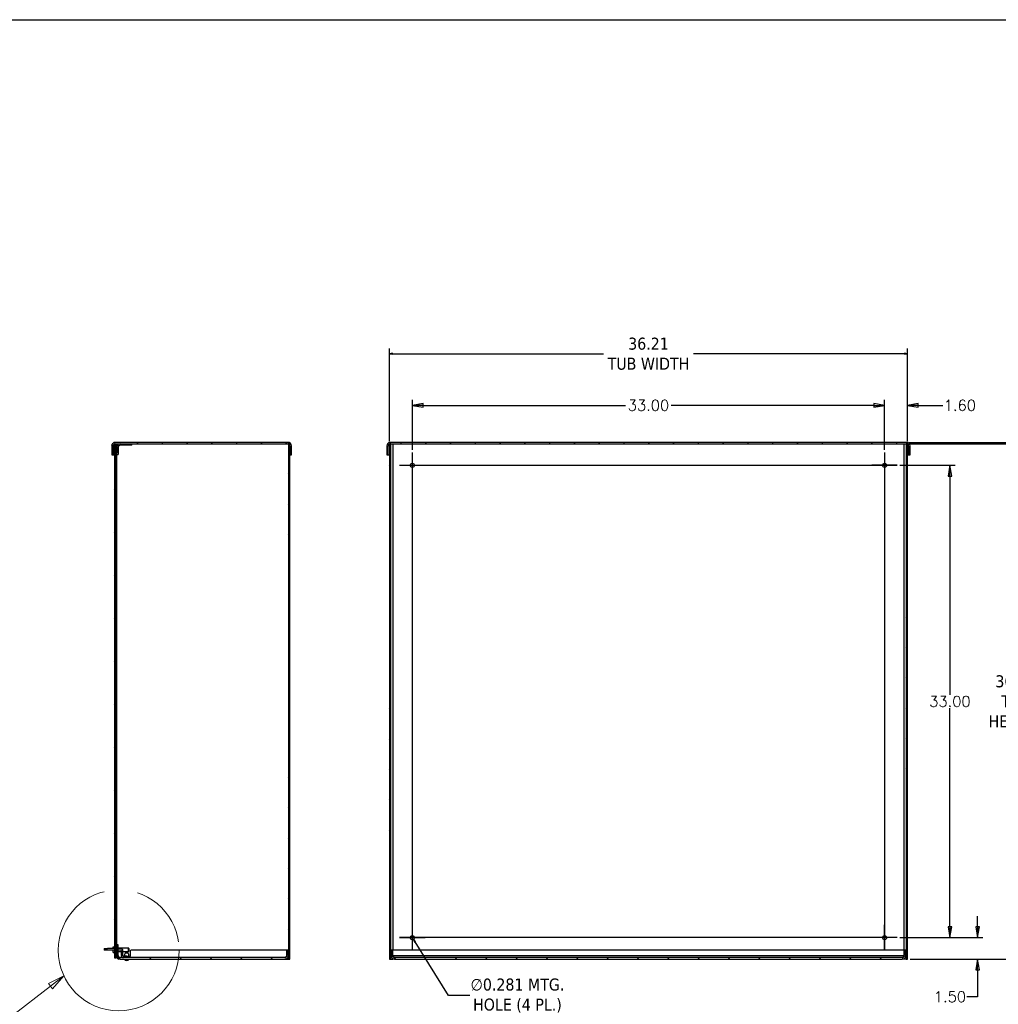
# Model space of a CAD drawing. Extents: x 894 to 1074, y -10 to 129.
# Tile 7 of 8: x 967 to 1036, y 60 to 129. Entities that reach past the tile are written whole.
import ezdxf

# ---------------------------------------------------------------- set-up
doc = ezdxf.new("R2010")
doc.units = 0
doc.header["$LTSCALE"] = 4
doc.header["$MEASUREMENT"] = 0
doc.linetypes.add('DOUBLE_DASH_CHAIN', pattern=[1.2403, 0.6614, -0.0827, 0.1654, -0.0827, 0.1654, -0.0827])
doc.layers.get('0').update_dxf_attribs({"linetype": 'CONTINUOUS'})
doc.layers.get('DEFPOINTS').update_dxf_attribs({"linetype": 'CONTINUOUS'})
doc.layers.add('Detail Boundary (ANSI)', color=7, linetype='DOUBLE_DASH_CHAIN', lineweight=5)
doc.styles.add('Label Text (ANSI)', font='tahoma.ttf')
doc.styles.add('ROMANS', font='romans.shx')
doc.dimstyles.new('Default (ANSI)', dxfattribs={"dimscale": 3, "dimtxt": 0.07, "dimasz": 0.07, "dimexe": 0.125, "dimexo": 0.0625, "dimgap": 0.031496, "dimtad": 0, "dimtih": 1, "dimtoh": 1, "dimrnd": 1e-08, "dimzin": 0, "dimdsep": 46, "dimtxsty": 'ROMANS', "dimblk": 'Filled-1', "dimcen": 0.09, "dimdle": 0.393701, "dimclrd": 256, "dimclre": 256, "dimclrt": 256, "dimadec": 0, "dimazin": 0, "dimtfac": 0.928571, "dimtofl": 0, "dimtmove": 0, "dimatfit": 3, "dimfxl": 1, "dimtolj": 1, "dimtzin": 0, "dimlwd": -1, "dimlwe": -1, "dimarcsym": 0})

# ---------------------------------------------------------------- blocks, each defined once
blk = doc.blocks.new('2dDetail0')
at = {"layer": 'Detail Boundary (ANSI)', "linetype": 'Continuous'}
for p, q in [((7.2223, 5.7421), (7.1327, 5.6979)), ((7.1446, 5.6824), (7.2223, 5.7421)), ((7.1565, 5.6669), (7.2223, 5.7421)), ((7.1446, 5.6824), (6.9123, 5.5042)), ((7.1327, 5.6979), (7.1565, 5.6669)), ((6.9123, 5.5042), (6.8139, 5.5042))]:
    blk.add_line(p, q, dxfattribs=at)
at = {"layer": 'Detail Boundary (ANSI)', "linetype": 'Continuous', "flags": 128}
blk.add_lwpolyline([(7.1565, 5.6669), (7.2223, 5.7421), (7.1327, 5.6979), (7.1565, 5.6669)], dxfattribs=at)
at = {"layer": 'Detail Boundary (ANSI)', "ltscale": 0.594339}
blk.add_circle((7.5412, 5.8911), 0.352, dxfattribs=at)
at = {"layer": 'Detail Boundary (ANSI)'}
blk.add_solid([(7.1565, 5.6669), (7.2223, 5.7421), (7.1327, 5.6979), (7.1565, 5.6669)], dxfattribs=at)
at = {"layer": 'Detail Boundary (ANSI)', "insert": (6.6304, 5.4142), "char_height": 0.18, "attachment_point": 7, "style": 'Label Text (ANSI)'}
blk.add_mtext('A', dxfattribs=at)
blk = doc.blocks.new('Filled-1')
at = {"color": 0}
for p, q in [((0, 0), (-1, 0.179)), ((-1, 0.179), (-1, -0.179)), ((-1, 0), (0, 0)), ((-1, -0.179), (0, 0))]:
    blk.add_line(p, q, dxfattribs=at)
at = {"color": 0, "flags": 128}
blk.add_lwpolyline([(-1, -0.179), (0, 0), (-1, 0.179), (-1, -0.179)], dxfattribs=at)
at = {"color": 0}
blk.add_solid([(-1, -0.179), (0, 0), (-1, 0.179), (-1, -0.179)], dxfattribs=at)
blk = doc.blocks.new('*D215')
at = {"transparency": 16777216}
for p, q in [((994.745, 98.655), (994.745, 102.141)), ((1027.745, 98.655), (1027.745, 102.141)), ((995.495, 101.766), (1009.65, 101.766)), ((1026.995, 101.766), (1012.839, 101.766))]:
    blk.add_line(p, q, dxfattribs=at)
at = {"layer": 'DEFPOINTS', "color": 0, "transparency": 16777216}
for p in [(1027.745, 101.766), (994.745, 98.467), (1027.745, 98.467)]:
    blk.add_point(p, dxfattribs=at)
at = {"transparency": 16777216, "xscale": 0.75, "yscale": 0.75, "zscale": 0.75, "rotation": 180}
blk.add_blockref('Filled-1', (994.745, 101.766), dxfattribs=at)
at = {"transparency": 16777216, "xscale": 0.75, "yscale": 0.75, "zscale": 0.75}
blk.add_blockref('Filled-1', (1027.745, 101.766), dxfattribs=at)
at = {"transparency": 16777216, "insert": (1011.245, 101.766), "char_height": 0.75, "attachment_point": 5, "style": 'ROMANS'}
blk.add_mtext('\\A1;33.00', dxfattribs=at)
blk = doc.blocks.new('*D216')
at = {"transparency": 16777216}
for p, q in [((1027.745, 98.655), (1027.745, 102.141)), ((1029.349, 99.264), (1029.349, 102.141)), ((1026.995, 101.766), (1026.245, 101.766)), ((1030.099, 101.766), (1031.82, 101.766))]:
    blk.add_line(p, q, dxfattribs=at)
at = {"layer": 'DEFPOINTS', "color": 0, "transparency": 16777216}
for p in [(1027.745, 101.766), (1029.349, 99.077), (1027.745, 98.467)]:
    blk.add_point(p, dxfattribs=at)
at = {"transparency": 16777216, "xscale": 0.75, "yscale": 0.75, "zscale": 0.75}
blk.add_blockref('Filled-1', (1027.745, 101.766), dxfattribs=at)
at = {"transparency": 16777216, "xscale": 0.75, "yscale": 0.75, "zscale": 0.75, "rotation": 180}
blk.add_blockref('Filled-1', (1029.349, 101.766), dxfattribs=at)
at = {"transparency": 16777216, "insert": (1033.004, 101.766), "char_height": 0.75, "attachment_point": 5, "style": 'ROMANS'}
blk.add_mtext('\\A1;1.60', dxfattribs=at)
blk = doc.blocks.new('*D217')
at = {"transparency": 16777216}
for p, q in [((1028.823, 97.577), (1032.689, 97.577)), ((1032.314, 96.827), (1032.314, 81.546)), ((1032.314, 65.327), (1032.314, 80.607)), ((1028.823, 64.577), (1032.689, 64.577))]:
    blk.add_line(p, q, dxfattribs=at)
at = {"layer": 'DEFPOINTS', "color": 0, "transparency": 16777216}
for p in [(1028.636, 97.577), (1032.314, 97.577), (1028.636, 64.577)]:
    blk.add_point(p, dxfattribs=at)
at = {"transparency": 16777216, "xscale": 0.75, "yscale": 0.75, "zscale": 0.75}
for p, rotation in [((1032.314, 97.577), 90), ((1032.314, 64.577), 270)]:
    blk.add_blockref('Filled-1', p, dxfattribs=dict(at, rotation=rotation))
at = {"transparency": 16777216, "insert": (1032.314, 81.077), "char_height": 0.75, "attachment_point": 5, "style": 'ROMANS'}
blk.add_mtext('\\A1;33.00', dxfattribs=at)
blk = doc.blocks.new('*D218')
at = {"transparency": 16777216}
for p, q in [((1034.248, 65.327), (1034.248, 66.077)), ((1028.823, 64.577), (1034.623, 64.577)), ((1029.536, 63.077), (1034.623, 63.077)), ((1034.248, 62.327), (1034.248, 60.447)), ((1034.248, 60.447), (1033.498, 60.447))]:
    blk.add_line(p, q, dxfattribs=at)
at = {"layer": 'DEFPOINTS', "color": 0, "transparency": 16777216}
for p in [(1028.636, 64.577), (1034.248, 64.577), (1029.349, 63.077)]:
    blk.add_point(p, dxfattribs=at)
at = {"transparency": 16777216, "xscale": 0.75, "yscale": 0.75, "zscale": 0.75}
for p, rotation in [((1034.248, 64.577), 270), ((1034.248, 63.077), 90)]:
    blk.add_blockref('Filled-1', p, dxfattribs=dict(at, rotation=rotation))
at = {"transparency": 16777216, "insert": (1032.314, 60.447), "char_height": 0.75, "attachment_point": 5, "style": 'ROMANS'}
blk.add_mtext('\\A1;1.50', dxfattribs=at)
blk = doc.blocks.new('*D219')
at = {"transparency": 16777216}
for p, q in [((1029.474, 99.077), (1037.283, 99.077)), ((1036.908, 98.867), (1036.908, 82.806)), ((1036.908, 63.287), (1036.908, 79.348)), ((1029.536, 63.077), (1037.283, 63.077))]:
    blk.add_line(p, q, dxfattribs=at)
at = {"layer": 'DEFPOINTS', "color": 0, "transparency": 16777216}
for p in [(1029.286, 99.077), (1036.908, 99.077), (1029.349, 63.077)]:
    blk.add_point(p, dxfattribs=at)
at = {"transparency": 16777216, "xscale": 0.2100000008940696, "yscale": 0.2100000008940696, "zscale": 0.2100000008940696}
for p, rotation in [((1036.908, 99.077), 90), ((1036.908, 63.077), 270)]:
    blk.add_blockref('Filled-1', p, dxfattribs=dict(at, rotation=rotation))
at = {"transparency": 16777216, "insert": (1036.908, 81.077), "char_height": 0.21, "attachment_point": 5, "style": 'ROMANS'}
blk.add_mtext('\\A1;\\fTahoma|b0|i0;\\H0.8400;36.00\\P\\fTahoma|b0|i0;\\H0.8400;TUB\\P\\fTahoma|b0|i0;\\H0.8400;HEIGHT', dxfattribs=at)
blk = doc.blocks.new('*D220')
at = {"transparency": 16777216}
for p, q in [((1029.474, 99.181), (1042.549, 99.181)), ((1042.174, 98.431), (1042.174, 81.795)), ((1042.174, 63.827), (1042.174, 80.463)), ((1029.536, 63.077), (1042.549, 63.077))]:
    blk.add_line(p, q, dxfattribs=at)
at = {"layer": 'DEFPOINTS', "color": 0, "transparency": 16777216}
for p in [(1029.286, 99.181), (1029.349, 63.077), (1042.174, 63.077)]:
    blk.add_point(p, dxfattribs=at)
at = {"transparency": 16777216, "xscale": 0.75, "yscale": 0.75, "zscale": 0.75}
for p, rotation in [((1042.174, 99.181), 90), ((1042.174, 63.077), 270)]:
    blk.add_blockref('Filled-1', p, dxfattribs=dict(at, rotation=rotation))
at = {"transparency": 16777216, "insert": (1042.174, 81.129), "char_height": 0.75, "attachment_point": 5, "style": 'ROMANS'}
blk.add_mtext('\\A1;(36.10)', dxfattribs=at)
blk = doc.blocks.new('*D221')
at = {"transparency": 16777216}
for p, q in [((993.141, 99.264), (993.141, 105.743)), ((993.351, 105.368), (1008.1, 105.368)), ((1029.139, 105.368), (1014.39, 105.368)), ((1029.349, 99.264), (1029.349, 105.743))]:
    blk.add_line(p, q, dxfattribs=at)
at = {"layer": 'DEFPOINTS', "color": 0, "transparency": 16777216}
for p in [(1029.349, 105.368), (993.141, 99.077), (1029.349, 99.077)]:
    blk.add_point(p, dxfattribs=at)
at = {"transparency": 16777216, "xscale": 0.2100000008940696, "yscale": 0.2100000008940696, "zscale": 0.2100000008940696, "rotation": 180}
blk.add_blockref('Filled-1', (993.141, 105.368), dxfattribs=at)
at = {"transparency": 16777216, "xscale": 0.2100000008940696, "yscale": 0.2100000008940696, "zscale": 0.2100000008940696}
blk.add_blockref('Filled-1', (1029.349, 105.368), dxfattribs=at)
at = {"transparency": 16777216, "insert": (1011.245, 105.368), "char_height": 0.21, "attachment_point": 5, "style": 'ROMANS'}
blk.add_mtext('\\A1;\\fTahoma|b0|i0;\\H0.8400;36.21\\P\\fTahoma|b0|i0;\\H0.8400;TUB WIDTH', dxfattribs=at)
blk = doc.blocks.new('*D222')
at = {"transparency": 16777216}
for p, q in [((994.745, 64.307), (994.745, 64.847)), ((994.475, 64.577), (995.015, 64.577)), ((997.272, 60.522), (994.93, 64.279)), ((998.756, 60.522), (997.272, 60.522))]:
    blk.add_line(p, q, dxfattribs=at)
at = {"layer": 'DEFPOINTS', "color": 0, "transparency": 16777216}
for p in [(994.671, 64.696), (994.819, 64.457)]:
    blk.add_point(p, dxfattribs=at)
at = {"transparency": 16777216, "xscale": 0.2100000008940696, "yscale": 0.2100000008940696, "zscale": 0.2100000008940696, "rotation": 121.9289484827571}
blk.add_blockref('Filled-1', (994.819, 64.457), dxfattribs=at)
at = {"transparency": 16777216, "insert": (1002.088, 60.522), "char_height": 0.21, "attachment_point": 5, "style": 'ROMANS'}
blk.add_mtext('\\A1;\\fTahoma|b0|i0;\\H0.8400;∅0.281 MTG.\\P\\fTahoma|b0|i0;\\H0.8400;HOLE (4 PL.)', dxfattribs=at)

msp = doc.modelspace()

# ---------------------------------------------------------------- hatches: boundary and pattern name
h = msp.add_hatch()
h.set_pattern_fill('ANSI31', color=256, scale=12, angle=14.999978, style=0)
h.set_pattern_definition([(60, (883.7258, 3.0907), (-1.299038, 0.75), [])])
edge = h.paths.add_edge_path()
edge.add_ellipse((986.0473, 98.9361), major_axis=(0.2446, 0), ratio=1, start_angle=0, end_angle=90)
edge.add_line((986.0473, 99.1807), (973.9741, 99.1807))
edge.add_ellipse((973.9741, 98.9361), major_axis=(0, 0.2446), ratio=1, start_angle=0, end_angle=90)
edge.add_line((973.7294, 98.9361), (973.7294, 98.3057))
edge.add_line((973.7294, 98.3057), (973.8334, 98.3057))
edge.add_line((973.8334, 98.3057), (973.8334, 98.9361))
edge.add_ellipse((973.9741, 98.9361), major_axis=(-0.1406, 0), ratio=1, start_angle=270, end_angle=360, ccw=False)
edge.add_line((973.9741, 99.0767), (986.0473, 99.0767))
edge.add_ellipse((986.0473, 98.9361), major_axis=(0, 0.1406), ratio=1, start_angle=344.903564, end_angle=360, ccw=False)
edge.add_ellipse((986.0473, 98.9361), major_axis=(0.0366, 0.1358), ratio=1, start_angle=285.096436, end_angle=360, ccw=False)
edge.add_line((986.1879, 98.9361), (986.1879, 98.3057))
edge.add_line((986.1879, 98.3057), (986.2919, 98.3057))
edge.add_line((986.2919, 98.3057), (986.2919, 98.9361))
h = msp.add_hatch()
h.set_pattern_fill('ANSI31', color=256, scale=12, style=0)
h.set_pattern_definition([(45, (883.7258, 3.0907), (-1.06066, 1.06066), [])])
h.paths.add_polyline_path([(986.1879, 99.0767), (986.0839, 99.0767), (986.0839, 99.0718), (986.0839, 63.7017), (986.0839, 63.3213), (986.0839, 63.0767), (986.1879, 63.0767), (986.1879, 98.3057), (986.1879, 98.9361)])
h = msp.add_hatch()
h.set_pattern_fill('ANSI31', color=256, scale=12, angle=14.999978, style=0)
h.set_pattern_definition([(60, (879.6216, 3.0907), (-1.299038, 0.75), [])])
edge = h.paths.add_edge_path()
edge.add_ellipse((1029.2865, 98.9361), major_axis=(0.2446, 0), ratio=1, start_angle=0, end_angle=90)
edge.add_line((1029.2865, 99.1807), (993.2035, 99.1807))
edge.add_ellipse((993.2035, 98.9361), major_axis=(0, 0.2446), ratio=1, start_angle=0, end_angle=90)
edge.add_line((992.9588, 98.9361), (992.9588, 98.3057))
edge.add_line((992.9588, 98.3057), (993.0628, 98.3057))
edge.add_line((993.0628, 98.3057), (993.0628, 98.9361))
edge.add_ellipse((993.2035, 98.9361), major_axis=(-0.1406, 0), ratio=1, start_angle=296.3878, end_angle=360, ccw=False)
edge.add_ellipse((993.2035, 98.9361), major_axis=(-0.0625, 0.126), ratio=1, start_angle=333.6122, end_angle=360, ccw=False)
edge.add_line((993.2035, 99.0767), (993.245, 99.0767))
edge.add_line((993.245, 99.0767), (1029.245, 99.0767))
edge.add_line((1029.245, 99.0767), (1029.2865, 99.0767))
edge.add_ellipse((1029.2865, 98.9361), major_axis=(0, 0.1406), ratio=1, start_angle=333.6122, end_angle=360, ccw=False)
edge.add_ellipse((1029.2865, 98.9361), major_axis=(0.0625, 0.126), ratio=1, start_angle=296.3878, end_angle=360, ccw=False)
edge.add_line((1029.4271, 98.9361), (1029.4271, 98.3057))
edge.add_line((1029.4271, 98.3057), (1029.5311, 98.3057))
edge.add_line((1029.5311, 98.3057), (1029.5311, 98.9361))
h = msp.add_hatch()
h.set_pattern_fill('ANSI31', color=256, scale=12, style=0)
h.set_pattern_definition([(45, (879.6216, 3.0907), (-1.06066, 1.06066), [])])
h.paths.add_polyline_path([(1029.245, 63.0767), (1029.349, 63.0767), (1029.349, 99.062), (1029.349, 99.0767), (1029.2865, 99.0767), (1029.245, 99.0767)])
h.paths.add_polyline_path([(993.245, 99.0767), (993.2035, 99.0767), (993.141, 99.0767), (993.141, 99.062), (993.141, 63.0767), (993.245, 63.0767)])
h = msp.add_hatch()
h.set_pattern_fill('ANSI31', color=256, scale=12, angle=75.000175, style=0)
h.set_pattern_definition([(120.0002, (883.7258, 3.0907), (-1.299036, -0.750004), [])])
h.paths.add_polyline_path([(973.9219, 63.1548), (974.0259, 63.1548), (974.0259, 99.0298), (973.9219, 99.0298)])
h = msp.add_hatch()
h.set_pattern_fill('ANSI31', color=256, scale=12, angle=90.00021, style=0)
h.set_pattern_definition([(135.0002, (883.7258, 3.0907), (-1.060656, -1.060664), [])])
edge = h.paths.add_edge_path()
edge.add_line((985.9799, 63.7017), (985.9799, 63.3213))
edge.add_ellipse((985.8393, 63.3213), major_axis=(0.1406, 0), ratio=1, start_angle=270, end_angle=360, ccw=False)
edge.add_line((985.8393, 63.1807), (974.3286, 63.1807))
edge.add_ellipse((974.3286, 63.3213), major_axis=(0, -0.1406), ratio=1, start_angle=270, end_angle=360, ccw=False)
edge.add_line((974.1879, 63.3213), (974.1879, 64.0767))
edge.add_line((974.1879, 64.0767), (974.0839, 64.0767))
edge.add_line((974.0839, 64.0767), (974.0839, 63.3213))
edge.add_ellipse((974.3286, 63.3213), major_axis=(-0.2446, 0), ratio=1, start_angle=0, end_angle=90)
edge.add_line((974.3286, 63.0767), (985.8393, 63.0767))
edge.add_ellipse((985.8393, 63.3213), major_axis=(0, -0.2446), ratio=1, start_angle=0, end_angle=90)
edge.add_line((986.0839, 63.3213), (986.0839, 63.7017))
edge.add_line((986.0839, 63.7017), (985.9799, 63.7017))
h = msp.add_hatch()
h.set_pattern_fill('ANSI31', color=256, scale=12, angle=90.00021, style=0)
h.set_pattern_definition([(135.0002, (879.6216, 3.0907), (-1.060656, -1.060664), [])])
edge = h.paths.add_edge_path()
edge.add_line((993.5052, 63.0767), (1028.9847, 63.0767))
edge.add_ellipse((1028.9847, 63.3213), major_axis=(0, -0.2446), ratio=1, start_angle=0, end_angle=90)
edge.add_line((1029.2293, 63.3213), (1029.2293, 63.7017))
edge.add_line((1029.2293, 63.7017), (1029.1253, 63.7017))
edge.add_line((1029.1253, 63.7017), (1029.1253, 63.3213))
edge.add_ellipse((1028.9847, 63.3213), major_axis=(0.1406, 0), ratio=1, start_angle=270, end_angle=360, ccw=False)
edge.add_line((1028.9847, 63.1807), (993.5052, 63.1807))
edge.add_ellipse((993.5052, 63.3213), major_axis=(0, -0.1406), ratio=1, start_angle=270, end_angle=360, ccw=False)
edge.add_line((993.3646, 63.3213), (993.3646, 63.7017))
edge.add_line((993.3646, 63.7017), (993.2606, 63.7017))
edge.add_line((993.2606, 63.7017), (993.2606, 63.3213))
edge.add_ellipse((993.5052, 63.3213), major_axis=(-0.2446, 0), ratio=1, start_angle=0, end_angle=90)

# ---------------------------------------------------------------- linework, layer by layer
for p, q in [((986.0473, 99.1807), (973.9741, 99.1807)), ((973.9741, 99.0767), (986.0473, 99.0767)), ((974.0844, 98.8477), (974.0844, 99.0767)), ((975.1469, 98.9727), (975.1469, 99.0767)), ((986.1879, 99.0767), (986.0839, 99.0767)), ((986.0839, 99.0767), (986.0839, 63.0767)), ((986.1879, 63.0767), (986.1879, 99.0767)), ((993.245, 99.0767), (993.141, 99.0767)), ((993.141, 99.0767), (993.141, 63.0767)), ((1029.2865, 99.1807), (993.2035, 99.1807)), ((993.2035, 99.0767), (1029.2865, 99.0767)), ((993.245, 63.0767), (993.245, 99.0767)), ((993.3856, 99.0718), (993.3856, 63.7017)), ((1029.1043, 63.7017), (1029.1043, 99.0718)), ((1029.349, 99.0767), (1029.245, 99.0767)), ((1029.245, 99.0767), (1029.245, 63.0767)), ((1029.349, 63.0767), (1029.349, 99.0767)), ((973.7294, 98.9361), (973.7294, 98.3057)), ((973.8334, 98.3057), (973.8334, 98.9361)), ((973.8647, 98.3057), (973.8647, 98.9361)), ((974.0259, 99.0298), (973.9219, 99.0298)), ((973.9219, 99.0298), (973.9219, 63.1548)), ((974.0259, 63.1548), (974.0259, 99.0298)), ((974.0844, 99.0298), (974.0259, 99.0298)), ((974.0844, 98.8477), (974.0844, 98.4517)), ((974.0844, 98.3267), (974.0844, 98.4517)), ((974.1884, 98.8477), (974.1884, 98.4517)), ((974.1884, 98.4517), (974.1884, 98.3267)), ((975.0219, 98.9727), (974.3134, 98.9727)), ((975.1469, 98.9727), (975.0219, 98.9727)), ((986.1879, 98.9361), (986.1879, 98.3057)), ((986.2919, 98.3057), (986.2919, 98.9361)), ((992.9588, 98.9361), (992.9588, 98.3057)), ((993.0628, 98.3057), (993.0628, 98.9361)), ((993.141, 98.9361), (993.0628, 98.9361)), ((1029.4271, 98.9361), (1029.349, 98.9361)), ((1029.4271, 98.9361), (1029.4271, 98.3057)), ((1029.5311, 98.3057), (1029.5311, 98.9361)), ((973.7294, 98.3057), (973.8334, 98.3057)), ((973.8647, 98.3057), (973.9219, 98.3057)), ((974.0844, 64.0767), (974.0844, 98.3267)), ((974.0844, 98.3267), (974.1884, 98.3267)), ((986.1879, 98.3057), (986.2919, 98.3057)), ((992.9588, 98.3057), (993.0628, 98.3057)), ((993.0628, 98.3057), (993.141, 98.3057)), ((1029.349, 98.3057), (1029.4271, 98.3057)), ((1029.4271, 98.3057), (1029.5311, 98.3057)), ((974.1879, 64.0767), (974.0839, 64.0767)), ((974.0839, 64.0767), (974.0839, 63.3213)), ((974.1879, 63.3213), (974.1879, 64.0767)), ((973.1982, 63.8057), (973.4482, 63.8057)), ((973.1982, 63.8057), (973.1982, 63.7017)), ((973.4482, 63.7017), (973.1982, 63.7017)), ((973.9219, 63.8057), (973.4482, 63.8057)), ((973.9219, 63.7017), (973.4482, 63.7017)), ((973.8154, 63.8501), (973.8154, 63.8493)), ((973.8154, 63.6166), (973.8154, 63.6158)), ((973.8439, 63.9256), (973.9219, 63.9324)), ((973.8439, 63.8057), (973.8439, 63.9256)), ((973.8439, 63.5403), (973.8439, 63.7017)), ((973.8439, 63.5403), (973.9219, 63.5334)), ((974.0579, 63.9594), (974.0259, 63.9594)), ((974.0839, 63.8057), (974.0259, 63.8057)), ((974.0839, 63.7017), (974.0259, 63.7017)), ((974.0579, 63.5064), (974.0259, 63.5064)), ((974.0579, 63.8057), (974.0579, 63.9594)), ((974.0579, 63.9359), (974.0839, 63.9359)), ((974.0579, 63.5064), (974.0579, 63.7017)), ((974.0579, 63.5299), (974.0839, 63.5299)), ((974.0844, 63.2329), (974.0844, 63.3058)), ((974.1879, 63.8569), (974.8969, 63.8569)), ((974.3598, 63.8057), (974.1879, 63.8057)), ((974.3598, 63.7017), (974.1879, 63.7017)), ((974.1879, 63.6089), (974.4067, 63.6089)), ((974.4067, 63.3316), (974.4067, 63.6548)), ((974.5107, 63.3316), (974.5107, 63.6548)), ((974.5107, 63.6089), (974.8969, 63.6089)), ((974.89, 63.5007), (974.6733, 63.5007)), ((974.8969, 63.6089), (974.8969, 63.8569)), ((974.9269, 63.8269), (974.8969, 63.8569)), ((974.9269, 63.6389), (974.8969, 63.6089)), ((974.9269, 63.8269), (974.9269, 63.6389)), ((975.0214, 63.6392), (975.0214, 63.3213)), ((975.0214, 63.3213), (975.0214, 63.2847)), ((985.9689, 63.7017), (975.0839, 63.7017)), ((985.9689, 63.3213), (985.9689, 63.7017)), ((985.9799, 63.7017), (985.9799, 63.3213)), ((986.0839, 63.7017), (985.9799, 63.7017)), ((986.0839, 63.3213), (986.0839, 63.7017)), ((993.3646, 63.7017), (993.2606, 63.7017)), ((993.2606, 63.7017), (993.2606, 63.3213)), ((993.3646, 63.3213), (993.3646, 63.7017)), ((993.3756, 63.3213), (993.3756, 63.7017)), ((1029.1143, 63.7017), (993.3756, 63.7017)), ((993.3756, 63.3213), (1029.1143, 63.3213)), ((993.3856, 63.2919), (993.3856, 63.2474)), ((1029.1043, 63.2474), (1029.1043, 63.2919)), ((1029.1143, 63.3213), (1029.1143, 63.7017)), ((1029.2293, 63.7017), (1029.1253, 63.7017)), ((1029.1253, 63.7017), (1029.1253, 63.3213)), ((1029.2293, 63.3213), (1029.2293, 63.7017)), ((973.9219, 63.1548), (974.0259, 63.1548)), ((974.1054, 63.1548), (974.0259, 63.1548)), ((974.3286, 63.0767), (974.2407, 63.0767)), ((985.8393, 63.1807), (974.3286, 63.1807)), ((974.3286, 63.0767), (985.8393, 63.0767)), ((974.7817, 63.2847), (974.5576, 63.2847)), ((974.7817, 63.2847), (975.0317, 63.2847)), ((975.0317, 63.1807), (975.0317, 63.2847)), ((985.8393, 63.0767), (985.9433, 63.0767)), ((985.9433, 63.0767), (986.0839, 63.0767)), ((986.0839, 63.0767), (986.1879, 63.0767)), ((993.141, 63.0767), (993.245, 63.0767)), ((993.245, 63.0767), (993.3856, 63.0767)), ((993.3856, 63.1079), (993.3856, 63.0767)), ((993.5052, 63.0767), (993.3856, 63.0767)), ((1028.9847, 63.1807), (993.5052, 63.1807)), ((993.5052, 63.0767), (1028.9847, 63.0767)), ((1029.1043, 63.0767), (1028.9847, 63.0767)), ((1029.1043, 63.0767), (1029.1043, 63.1079)), ((1029.245, 63.0767), (1029.1043, 63.0767)), ((1029.245, 63.0767), (1029.349, 63.0767))]:
    msp.add_line(p, q)
at = {"ltscale": 0.476224}
for p, q in [((994.745, 63.6861), (994.745, 98.4673)), ((1027.745, 98.4673), (1027.745, 63.6861)), ((993.8543, 97.5767), (1028.6356, 97.5767)), ((1028.6356, 64.5767), (993.8543, 64.5767))]:
    msp.add_line(p, q, dxfattribs=at)
at = {"ltscale": 0.082361}
for p, q in [((993.8543, 97.5767), (995.6356, 97.5767)), ((1028.6356, 97.5767), (1026.8543, 97.5767)), ((1027.745, 63.6861), (1027.745, 65.4673)), ((993.8543, 64.5767), (995.6356, 64.5767))]:
    msp.add_line(p, q, dxfattribs=at)
for centre in [(994.745, 97.5767), (1027.745, 97.5767), (994.745, 64.5767), (1027.745, 64.5767)]:
    msp.add_circle(centre, 0.1406)
for centre, radius, start, end in [((973.9741, 98.9361), 0.2446, 90, 180), ((973.9741, 98.9361), 0.1406, 90, 180), ((974.3134, 98.8477), 0.229, 90, 180), ((986.0473, 98.9361), 0.2446, 0, 90), ((986.0473, 98.9361), 0.1406, 0, 90), ((993.2035, 98.9361), 0.2446, 90, 180), ((993.2035, 98.9361), 0.1406, 90, 180), ((1029.2865, 98.9361), 0.2446, 0, 90), ((1029.2865, 98.9361), 0.1406, 0, 90), ((974.3134, 98.8477), 0.125, 90, 180), ((973.8248, 63.8501), 0.0094, 164.02588, 180), ((973.8248, 63.6158), 0.0094, 180, 195.97412), ((974.2339, 63.7329), 0.435, 153.708102, 164.02588), ((974.2339, 63.7329), 0.435, 195.97412, 206.291898), ((974.3286, 63.3213), 0.2446, 180, 270), ((974.3286, 63.3213), 0.1406, 180, 270), ((974.3598, 63.6548), 0.1509, 0, 90), ((974.3598, 63.6548), 0.0469, 0, 90), ((974.5576, 63.3316), 0.1509, 180, 270), ((974.5576, 63.3316), 0.0469, 180, 270), ((975.0235, 63.3202), 0.394, 152.731322, 185.172787), ((974.5398, 63.3202), 0.394, 354.827213, 27.268678), ((975.0839, 63.6392), 0.0625, 90, 180), ((985.8393, 63.3213), 0.1406, 270, 0), ((985.8393, 63.3213), 0.2446, 270, 0), ((993.5052, 63.3213), 0.2446, 180, 270), ((993.5052, 63.3213), 0.1406, 180, 270), ((1028.9847, 63.3213), 0.2446, 270, 0), ((1028.9847, 63.3213), 0.1406, 270, 0), ((974.2407, 63.2329), 0.1563, 180, 270), ((974.7817, 63.2473), 0.2606, 220.893154, 319.106846)]:
    msp.add_arc(centre, radius, start, end)
for centre, major_axis, start_param, end_param in [((974.2324, 63.7324), (-0.1407, 0.4112), 1.3244588, 1.5154179), ((974.2324, 63.7335), (0.1407, 0.4112), 1.6261747, 1.7321632)]:
    msp.add_ellipse(centre, major_axis=major_axis, ratio=0.9957482, start_param=start_param, end_param=end_param)
for points in [[(973.8647, 98.9361), (973.9011, 99.0097), (973.9376, 99.0767), (973.9741, 99.0767)], [(973.9003, 99.0558), (973.8885, 99.0197), (973.8766, 98.9778), (973.8647, 98.9361)], [(973.8009, 63.6968), (973.8008, 63.6984), (973.8007, 63.7001), (973.8006, 63.7017)], [(985.932, 63.2156), (985.9443, 63.2485), (985.9566, 63.2849), (985.9689, 63.3213)], [(993.3787, 63.3122), (993.39, 63.2789), (993.4013, 63.2459), (993.4125, 63.2157)], [(1029.0774, 63.2156), (1029.0887, 63.2458), (1029.1, 63.2788), (1029.1112, 63.3122)]]:
    msp.add_open_spline(points, degree=3)
for points in [[(985.8393, 63.1807), (985.8673, 63.1807), (985.8953, 63.2069), (985.9233, 63.2475), (985.9385, 63.2696), (985.9537, 63.2954), (985.9689, 63.3213)], [(993.5052, 63.1807), (993.4772, 63.1807), (993.4492, 63.2069), (993.4212, 63.2475), (993.406, 63.2696), (993.3908, 63.2954), (993.3756, 63.3213)], [(1028.9847, 63.1807), (1029.0127, 63.1807), (1029.0407, 63.2069), (1029.0687, 63.2475), (1029.0839, 63.2696), (1029.0991, 63.2954), (1029.1143, 63.3213)]]:
    msp.add_open_spline(points, degree=3, knots=[0, 0, 0, 0, 1.0185375, 1.0185375, 1.0185375, 1.5707963, 1.5707963, 1.5707963, 1.5707963])
at = {"layer": 'DEFPOINTS'}
msp.add_lwpolyline([(1074.4082, -10.4042), (894.3593, -10.4042), (894.3593, 128.711), (1074.4082, 128.711)], close=True, dxfattribs=at)

# ---------------------------------------------------------------- block references
at = {"xscale": 12, "yscale": 12, "zscale": 12}
msp.add_blockref('2dDetail0', (883.7258, -7.0048), dxfattribs=at)

# ---------------------------------------------------------------- dimensions: what is measured, and where the dimension line sits
for base, p1, p2, angle, text, override, picture, middle in [((1029.349, 105.3679), (993.141, 99.0767), (1029.349, 99.0767), 180, '\\fTahoma|b0|i0;\\H0.8400;<>\\P\\fTahoma|b0|i0;\\H0.8400;TUB WIDTH', {"dimgap": 0.031496, "dimtih": 0, "dimtoh": 0, "dimdec": 2, "dimtol": 0, "dimlim": 0, "dimtp": 0, "dimtm": 0, "dimtdec": 2, "dimatfit": 1}, '*D221', (1011.245, 105.3679)), ((1042.1741, 63.0767), (1029.2865, 99.1807), (1029.349, 63.0767), 90, '(<>)', {"dimtxt": 0.25, "dimasz": 0.25, "dimgap": 0.031496, "dimdec": 2, "dimtol": 0, "dimlim": 0, "dimtp": 0, "dimtm": 0, "dimtdec": 2, "dimatfit": 1}, '*D220', (1042.1741, 81.1287)), ((1036.908, 99.0767), (1029.349, 63.0767), (1029.2865, 99.0767), 270, '\\fTahoma|b0|i0;\\H0.8400;<>\\P\\fTahoma|b0|i0;\\H0.8400;TUB\\P\\fTahoma|b0|i0;\\H0.8400;HEIGHT', {"dimgap": 0.031496, "dimdec": 2, "dimtol": 0, "dimlim": 0, "dimtp": 0, "dimtm": 0, "dimtdec": 2, "dimatfit": 1}, '*D219', (1036.908, 81.0767))]:
    dim = msp.add_linear_dim(base=base, p1=p1, p2=p2, angle=angle, text=text, dimstyle='Default (ANSI)', override=override)
    dim.commit()
    dim.dimension.update_dxf_attribs({"geometry": picture, "text_midpoint": middle, "dimtype": 160})
for base, p1, p2, angle, override, picture, middle in [((1027.745, 101.7662), (994.745, 98.4673), (1027.745, 98.4673), 180, {"dimtxt": 0.25, "dimasz": 0.25, "dimgap": 0.031496, "dimtih": 0, "dimtoh": 0, "dimdec": 2, "dimtol": 0, "dimlim": 0, "dimtp": 0, "dimtm": 0, "dimtdec": 2, "dimatfit": 1}, '*D215', (1011.245, 101.7662)), ((1032.3142, 97.5767), (1028.6356, 64.5767), (1028.6356, 97.5767), 90, {"dimtxt": 0.25, "dimasz": 0.25, "dimgap": 0.031496, "dimdec": 2, "dimtol": 0, "dimlim": 0, "dimtp": 0, "dimtm": 0, "dimtdec": 2, "dimatfit": 1}, '*D217', (1032.3142, 81.0767)), ((1034.248, 64.5767), (1029.349, 63.0767), (1028.6356, 64.5767), 270, {"dimtxt": 0.25, "dimasz": 0.25, "dimgap": 0.031496, "dimdec": 2, "dimtol": 0, "dimlim": 0, "dimtp": 0, "dimtm": 0, "dimtdec": 2, "dimatfit": 1}, '*D218', (1032.3142, 60.4468))]:
    dim = msp.add_linear_dim(base=base, p1=p1, p2=p2, angle=angle, dimstyle='Default (ANSI)', override=override)
    dim.commit()
    dim.dimension.update_dxf_attribs({"geometry": picture, "text_midpoint": middle, "dimtype": 160})
dim = msp.add_linear_dim(base=(1027.745, 101.7662), p1=(1029.349, 99.0767), p2=(1027.745, 98.4673), dimstyle='Default (ANSI)', override={"dimtxt": 0.25, "dimasz": 0.25, "dimgap": 0.031496, "dimtih": 0, "dimtoh": 0, "dimdec": 2, "dimtol": 0, "dimlim": 0, "dimtp": 0, "dimtm": 0, "dimtdec": 2, "dimatfit": 1})
dim.commit()
dim.dimension.update_dxf_attribs({"geometry": '*D216', "text_midpoint": (1033.0035, 101.7662), "dimtype": 160})
dim = msp.add_diameter_dim_2p(p1=(994.6706, 64.696), p2=(994.8193, 64.4573), text='\\fTahoma|b0|i0;\\H0.8400;<> MTG.\\P\\fTahoma|b0|i0;\\H0.8400;HOLE (4 PL.)', dimstyle='Default (ANSI)', override={"dimgap": 0.031496, "dimdec": 3, "dimlfac": 1, "dimtol": 0, "dimlim": 0, "dimtp": 0, "dimtm": 0, "dimtdec": 3})
dim.commit()
dim.dimension.update_dxf_attribs({"geometry": '*D222', "text_midpoint": (1002.0875, 60.5217), "dimtype": 163})

doc.saveas('drawing.dxf')
